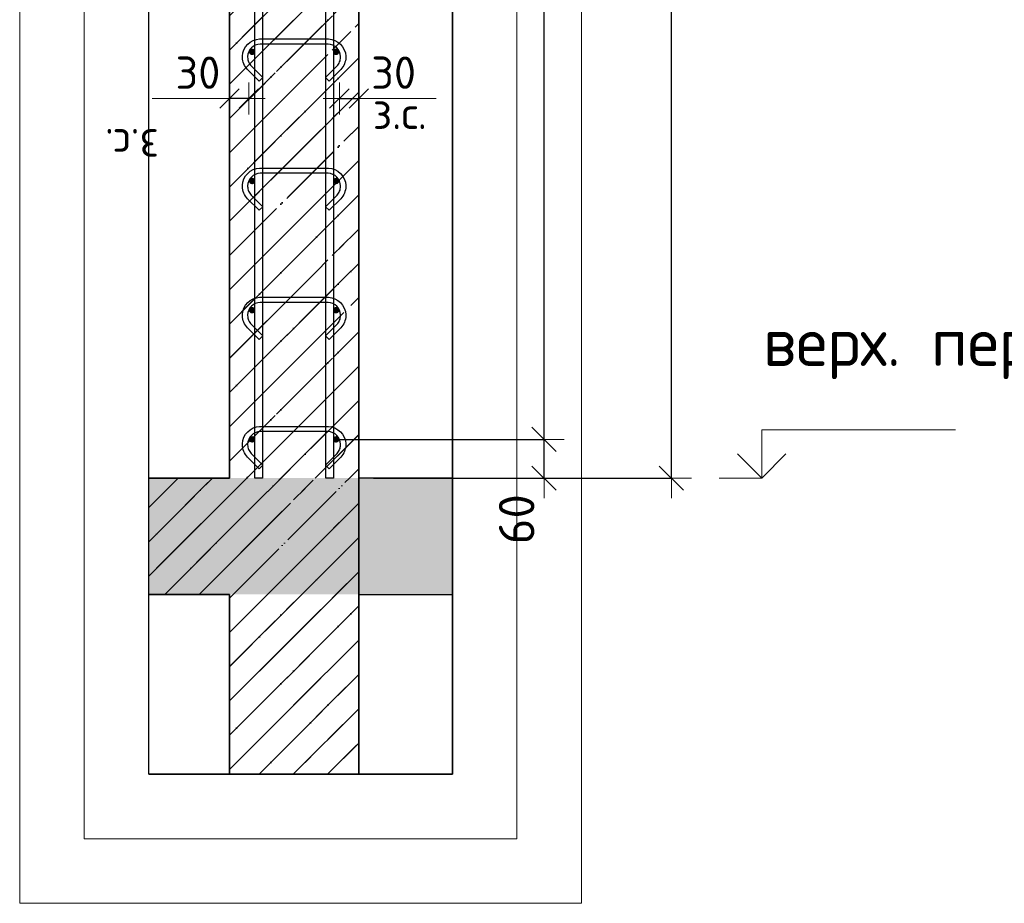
# Model space of a CAD drawing. Header units: millimetres. Extents: x -3026 to 47325, y -2839 to 55854.
# Tile 71 of 130: x 21841 to 23366, y 50543 to 51911. Entities that reach past the tile are written whole.
import ezdxf

# ---------------------------------------------------------------- set-up
doc = ezdxf.new("R2010")
doc.units = ezdxf.units.MM
doc.header["$PDMODE"] = 65
doc.linetypes.add('______11', pattern=[125, 100, -12.5, 0, -12.5])
doc.linetypes.add('______5', pattern=[275, 200, -25, 25, -25])
for name, color, linetype, lineweight in [('Standard', 7, 'Continuous', 25), ('Арм.стержн. вертикальными 1', 22, 'Continuous', 35), ('Арм.стержн.горизонт. 1', 180, 'Continuous', 35), ('Высотная отметки_ общее', 7, 'Continuous', 13), ('Перекрытие_ общее', 7, 'Continuous', 35), ('Размерная линия_ общее', 7, 'Continuous', 13), ('Размерная линия_ общее_1', 7, 'Continuous', 13)]:
    doc.layers.add(name, color=color, linetype=linetype, lineweight=lineweight)
doc.layers.add('Арм.стержн.Стяжки', color=7, linetype='Continuous', lineweight=35, true_color=0x501e0f)
doc.styles.add('ISOCPEUR', font='ISOCPEUR')
doc.dimstyles.new('DIMSTYLE_3', dxfattribs={"dimtxt": 55, "dimasz": 62.5, "dimexe": 0, "dimexo": 0, "dimgap": 27.5, "dimtad": 2, "dimdec": 0, "dimrnd": 5, "dimzin": 12, "dimdsep": 46, "dimtxsty": 'ISOCPEUR', "dimblk1": 'ALL_ML_STRICH', "dimblk2": 'ALL_ML_STRICH', "dimsah": 1, "dimcen": 0, "dimclrd": 7, "dimclre": 256, "dimclrt": 7, "dimadec": 0, "dimazin": 0, "dimtfac": 1, "dimtdec": 0, "dimtix": 1, "dimtmove": 2, "dimatfit": 3, "dimfxl": 0, "dimtzin": 0, "dimlwd": 0, "dimlwe": -3, "dimarcsym": 0})
doc.dimstyles.new('DIMSTYLE_7', dxfattribs={"dimtxt": 50, "dimasz": 50, "dimexe": 0, "dimexo": 0.001, "dimgap": 25, "dimtad": 2, "dimdec": 0, "dimrnd": 5, "dimzin": 12, "dimdsep": 46, "dimtxsty": 'ISOCPEUR', "dimblk1": 'ALL_ML_STRICH', "dimblk2": 'ALL_ML_STRICH', "dimsah": 1, "dimcen": 0, "dimse1": 1, "dimse2": 1, "dimclrd": 7, "dimclre": 256, "dimclrt": 7, "dimadec": 0, "dimazin": 0, "dimtfac": 1, "dimtdec": 0, "dimtix": 1, "dimtmove": 2, "dimatfit": 3, "dimfxl": 0, "dimtvp": 1.2, "dimtzin": 0, "dimlwd": 0, "dimlwe": -3, "dimarcsym": 0})
doc.dimstyles.new('DIMSTYLE_8', dxfattribs={"dimtxt": 55, "dimasz": 62.5, "dimexe": 0, "dimexo": 0, "dimgap": 27.5, "dimtad": 2, "dimdec": 0, "dimrnd": 5, "dimzin": 12, "dimdsep": 46, "dimtxsty": 'ISOCPEUR', "dimblk1": 'ALL_ML_STRICH', "dimblk2": 'ALL_ML_STRICH', "dimsah": 1, "dimcen": 0, "dimclrd": 7, "dimclre": 256, "dimclrt": 7, "dimadec": 0, "dimazin": 0, "dimtfac": 1, "dimtdec": 0, "dimtix": 1, "dimtmove": 2, "dimatfit": 3, "dimfxl": 0, "dimtvp": 1.2, "dimtzin": 0, "dimlwd": 0, "dimlwe": -3, "dimarcsym": 0})
pattern_1 = [(45, (0, 0), (-53.03301, 53.03301), [100, -12.5, 0, -12.5]), (45, (-26.52, 26.52), (-53.03301, 53.03301), [200, -25, 25, -25])]

# ---------------------------------------------------------------- blocks, each defined once
blk = doc.blocks.new('COMPLEX_ELEVATIONDIM_7')
at = {"layer": 'Высотная отметки_ общее', "color": 7, "linetype": 'Continuous', "lineweight": 13, "transparency": 33554687}
for p, q in [((22990, 51201.6), (22990, 51276.6)), ((22990, 51276.6), (23290, 51276.6)), ((22990, 51201.6), (22952.5, 51239.1)), ((22990, 51201.6), (23027.5, 51239.1)), ((22990, 51201.6), (22923.9, 51201.6)), ((22990, 51201.6), (22990, 51201.6)), ((22990, 51201.6), (22990, 51201.6)), ((22990, 51201.6), (22990, 51201.6)), ((22990, 51201.6), (22990, 51201.6))]:
    blk.add_line(p, q, dxfattribs=at)
at = {"layer": 'Высотная отметки_ общее', "color": 7, "linetype": 'Continuous', "lineweight": 13, "transparency": 33554687, "insert": (22991.8, 51354.9), "char_height": 75, "width": 651.121, "attachment_point": 7, "style": 'ISOCPEUR'}
blk.add_mtext('\\W0.98;верх. перекр.', dxfattribs=at)
blk = doc.blocks.new('ALL_ML_STRICH')
at = {"color": 0, "linetype": 'ByBlock', "lineweight": -2}
for p, q in [((0, -0.5), (0, 0.5)), ((-0.3, -0.3), (0.3, 0.3)), ((-1, 0), (0.5, 0))]:
    blk.add_line(p, q, dxfattribs=at)
blk = doc.blocks.new('*D178')
at = {"layer": 'DEFPOINTS', "color": 7, "linetype": 'Continuous', "lineweight": 13, "transparency": 33554687}
for p in [(22442.1, 54321.6), (22470.7, 51201.6), (22850, 51201.6)]:
    blk.add_point(p, dxfattribs=at)
at = {"layer": 'Размерная линия_ общее', "color": 253, "linetype": 'Continuous', "lineweight": -2, "true_color": 0xa0a0a0, "transparency": 33554687}
for p, q in [((22462.1, 54321.6), (22850, 54321.6)), ((22490.7, 51201.6), (22850, 51201.6))]:
    blk.add_line(p, q, dxfattribs=at)
at = {"layer": 'Размерная линия_ общее', "color": 7, "linetype": 'Continuous', "lineweight": -2, "transparency": 33554687}
blk.add_line((22850, 51201.6), (22850, 54321.6), dxfattribs=at)
at = {"layer": 'Размерная линия_ общее', "color": 7, "linetype": 'Continuous', "lineweight": 13, "transparency": 33554687, "xscale": 62.5, "yscale": 62.5, "zscale": 62.5}
for p, rotation in [((22850, 54321.6), 90), ((22850, 51201.6), 270)]:
    blk.add_blockref('ALL_ML_STRICH', p, dxfattribs=dict(at, rotation=rotation))
at = {"layer": 'Размерная линия_ общее', "color": 7, "linetype": 'Continuous', "lineweight": 13, "transparency": 33554687, "insert": (22807.5, 52769.8), "char_height": 55, "width": 220, "attachment_point": 5, "rotation": 90, "style": 'ISOCPEUR'}
blk.add_mtext('\\A1;{3120}', dxfattribs=at)
blk = doc.blocks.new('*D183')
at = {"layer": 'DEFPOINTS', "color": 7, "linetype": 'Continuous', "lineweight": 13, "transparency": 33554687}
for p in [(22310.9, 51261.6), (22368.7, 51201.6), (22652.8, 51201.6)]:
    blk.add_point(p, dxfattribs=at)
at = {"layer": 'Размерная линия_ общее', "color": 253, "linetype": 'Continuous', "lineweight": -2, "true_color": 0xa0a0a0, "transparency": 33554687}
for p, q in [((22330.9, 51261.6), (22652.8, 51261.6)), ((22388.7, 51201.6), (22652.8, 51201.6))]:
    blk.add_line(p, q, dxfattribs=at)
at = {"layer": 'Размерная линия_ общее', "color": 7, "linetype": 'Continuous', "lineweight": -2, "transparency": 33554687}
blk.add_line((22652.8, 51201.6), (22652.8, 51261.6), dxfattribs=at)
at = {"layer": 'Размерная линия_ общее', "color": 7, "linetype": 'Continuous', "lineweight": 13, "transparency": 33554687, "xscale": 62.5, "yscale": 62.5, "zscale": 62.5}
for p, rotation in [((22652.8, 51261.6), 90), ((22652.8, 51201.6), 270)]:
    blk.add_blockref('ALL_ML_STRICH', p, dxfattribs=dict(at, rotation=rotation))
at = {"layer": 'Размерная линия_ общее', "color": 7, "linetype": 'Continuous', "lineweight": 13, "transparency": 33554687, "insert": (22610.4, 51138), "char_height": 55, "width": 110, "attachment_point": 5, "rotation": 90, "style": 'ISOCPEUR'}
blk.add_mtext('\\A1;{60}', dxfattribs=at)
blk = doc.blocks.new('*D184')
at = {"layer": 'DEFPOINTS', "color": 7, "linetype": 'Continuous', "lineweight": 13, "transparency": 33554687}
for p in [(22310.9, 54261.6), (22310.9, 51261.6), (22652.8, 51261.6)]:
    blk.add_point(p, dxfattribs=at)
at = {"layer": 'Размерная линия_ общее', "color": 253, "linetype": 'Continuous', "lineweight": -2, "true_color": 0xa0a0a0, "transparency": 33554687}
for p, q in [((22330.9, 54261.6), (22652.8, 54261.6)), ((22330.9, 51261.6), (22652.8, 51261.6))]:
    blk.add_line(p, q, dxfattribs=at)
at = {"layer": 'Размерная линия_ общее', "color": 7, "linetype": 'Continuous', "lineweight": -2, "transparency": 33554687}
blk.add_line((22652.8, 51261.6), (22652.8, 54261.6), dxfattribs=at)
at = {"layer": 'Размерная линия_ общее', "color": 7, "linetype": 'Continuous', "lineweight": 13, "transparency": 33554687, "xscale": 62.5, "yscale": 62.5, "zscale": 62.5}
for p, rotation in [((22652.8, 54261.6), 90), ((22652.8, 51261.6), 270)]:
    blk.add_blockref('ALL_ML_STRICH', p, dxfattribs=dict(at, rotation=rotation))
at = {"layer": 'Размерная линия_ общее', "color": 7, "linetype": 'Continuous', "lineweight": 13, "transparency": 33554687, "insert": (22582.8, 52576.6), "char_height": 55, "width": 2.75, "attachment_point": 1, "rotation": 90, "line_spacing_factor": 0.60241, "style": 'ISOCPEUR'}
blk.add_mtext('\\W0.91;15х200=3000', dxfattribs=at)
blk = doc.blocks.new('*D194')
at = {"layer": 'DEFPOINTS', "color": 7, "linetype": 'Continuous', "lineweight": 13, "transparency": 33554687}
for p in [(22335.9, 51789.3), (22335.9, 51780.6), (22365.9, 51780.6)]:
    blk.add_point(p, dxfattribs=at)
at = {"layer": 'Размерная линия_ общее_1', "color": 7, "linetype": 'Continuous', "lineweight": -2, "transparency": 33554687}
blk.add_line((22335.9, 51789.3), (22365.9, 51789.3), dxfattribs=at)
at = {"layer": 'Размерная линия_ общее_1', "color": 7, "linetype": 'Continuous', "lineweight": 13, "transparency": 33554687, "xscale": 50, "yscale": 50, "zscale": 50, "rotation": 180}
blk.add_blockref('ALL_ML_STRICH', (22335.9, 51789.3), dxfattribs=at)
at = {"layer": 'Размерная линия_ общее_1', "color": 7, "linetype": 'Continuous', "lineweight": 13, "transparency": 33554687, "xscale": 50, "yscale": 50, "zscale": 50}
blk.add_blockref('ALL_ML_STRICH', (22365.9, 51789.3), dxfattribs=at)
at = {"layer": 'Размерная линия_ общее_1', "color": 7, "linetype": 'Continuous', "lineweight": 13, "transparency": 33554687, "insert": (22419.9, 51829.3), "char_height": 50, "width": 100, "attachment_point": 5, "style": 'ISOCPEUR'}
blk.add_mtext('\\A1;{30}', dxfattribs=at)
at = {"layer": 'Размерная линия_ общее_1', "color": 7, "linetype": 'Continuous', "lineweight": 13, "transparency": 33554687, "insert": (22387.6, 51792.1), "char_height": 50, "width": 2.5, "attachment_point": 1, "line_spacing_factor": 0.60241, "style": 'ISOCPEUR'}
blk.add_mtext('з.с.', dxfattribs=at)
blk = doc.blocks.new('*D199')
at = {"layer": 'DEFPOINTS', "color": 7, "linetype": 'Continuous', "lineweight": 13, "transparency": 33554687}
for p in [(22165.9, 51780.6), (22195.9, 51789.3), (22195.9, 51780.6)]:
    blk.add_point(p, dxfattribs=at)
at = {"layer": 'Размерная линия_ общее_1', "color": 7, "linetype": 'Continuous', "lineweight": -2, "transparency": 33554687}
blk.add_line((22195.9, 51789.3), (22165.9, 51789.3), dxfattribs=at)
at = {"layer": 'Размерная линия_ общее_1', "color": 7, "linetype": 'Continuous', "lineweight": 13, "transparency": 33554687, "xscale": 50, "yscale": 50, "zscale": 50}
for p, rotation in [((22165.9, 51789.3), 180), ((22195.9, 51789.3), 360)]:
    blk.add_blockref('ALL_ML_STRICH', p, dxfattribs=dict(at, rotation=rotation))
at = {"layer": 'Размерная линия_ общее_1', "color": 7, "linetype": 'Continuous', "lineweight": 13, "transparency": 33554687, "insert": (22116.9, 51829.3), "char_height": 50, "width": 100, "attachment_point": 5, "style": 'ISOCPEUR'}
blk.add_mtext('\\A1;{30}', dxfattribs=at)
at = {"layer": 'Размерная линия_ общее_1', "color": 7, "linetype": 'Continuous', "lineweight": 13, "transparency": 33554687, "insert": (22056.6, 51692.1), "char_height": 50, "width": 2.5, "attachment_point": 1, "rotation": 180, "line_spacing_factor": 0.60241, "style": 'ISOCPEUR'}
blk.add_mtext('з.с.', dxfattribs=at)

msp = doc.modelspace()

# ---------------------------------------------------------------- hatches: boundary and pattern name
at = {"layer": 'Standard', "linetype": 'Continuous', "lineweight": 35, "true_color": 0xababab, "transparency": 33554687}
h = msp.add_hatch(dxfattribs=at)
h.set_pattern_fill('__________539', color=253, scale=25, style=0, pattern_type=2)
h.set_pattern_definition(pattern_1)
h.paths.add_polyline_path([(22365.9, 54321.6), (22165.9, 54321.6), (22165.9, 51201.6), (22365.9, 51201.6)], flags=0)
at = {"layer": 'Standard', "linetype": 'Continuous', "lineweight": 13, "transparency": 33554687}
h = msp.add_hatch(dxfattribs=at)
h.set_pattern_fill('__________539', scale=25, style=0, pattern_type=2)
h.set_pattern_definition(pattern_1)
h.paths.add_polyline_path([(22365.9, 51021.6), (22365.9, 51201.6), (22040.9, 51201.6), (22040.9, 51021.6)], flags=0)
msp.add_hatch(color=9, dxfattribs=at).paths.add_polyline_path([(22365.9, 51021.6), (22365.9, 51201.6), (22040.9, 51201.6), (22040.9, 51021.6)])
at = {"layer": 'Standard', "linetype": 'Continuous', "lineweight": 35, "true_color": 0xababab, "transparency": 33554687}
h = msp.add_hatch(dxfattribs=at)
h.set_pattern_fill('__________539', color=253, scale=25, style=0, pattern_type=2)
h.set_pattern_definition(pattern_1)
h.paths.add_polyline_path([(22365.9, 51021.6), (22165.9, 51021.6), (22165.9, 50743.4), (22365.9, 50743.4)], flags=0)
at = {"layer": 'Арм.стержн.горизонт. 1', "linetype": 'Continuous', "lineweight": 50, "transparency": 33554687}
for points in [[(22205.9, 51861.6), (22205.5, 51863.5), (22204.4, 51865.1), (22202.8, 51866.2), (22200.9, 51866.6), (22198.9, 51866.2), (22197.3, 51865.1), (22196.2, 51863.5), (22195.9, 51861.6), (22196.2, 51859.6), (22197.3, 51858), (22198.9, 51856.9), (22200.9, 51856.6), (22202.8, 51856.9), (22204.4, 51858), (22205.5, 51859.6)], [(22335.9, 51861.6), (22335.5, 51863.5), (22334.4, 51865.1), (22332.8, 51866.2), (22330.9, 51866.6), (22328.9, 51866.2), (22327.3, 51865.1), (22326.2, 51863.5), (22325.9, 51861.6), (22326.2, 51859.6), (22327.3, 51858), (22328.9, 51856.9), (22330.9, 51856.6), (22332.8, 51856.9), (22334.4, 51858), (22335.5, 51859.6)], [(22205.9, 51661.6), (22205.5, 51663.5), (22204.4, 51665.1), (22202.8, 51666.2), (22200.9, 51666.6), (22198.9, 51666.2), (22197.3, 51665.1), (22196.2, 51663.5), (22195.9, 51661.6), (22196.2, 51659.6), (22197.3, 51658), (22198.9, 51656.9), (22200.9, 51656.6), (22202.8, 51656.9), (22204.4, 51658), (22205.5, 51659.6)], [(22335.9, 51661.6), (22335.5, 51663.5), (22334.4, 51665.1), (22332.8, 51666.2), (22330.9, 51666.6), (22328.9, 51666.2), (22327.3, 51665.1), (22326.2, 51663.5), (22325.9, 51661.6), (22326.2, 51659.6), (22327.3, 51658), (22328.9, 51656.9), (22330.9, 51656.6), (22332.8, 51656.9), (22334.4, 51658), (22335.5, 51659.6)], [(22205.9, 51461.6), (22205.5, 51463.5), (22204.4, 51465.1), (22202.8, 51466.2), (22200.9, 51466.6), (22198.9, 51466.2), (22197.3, 51465.1), (22196.2, 51463.5), (22195.9, 51461.6), (22196.2, 51459.6), (22197.3, 51458), (22198.9, 51456.9), (22200.9, 51456.6), (22202.8, 51456.9), (22204.4, 51458), (22205.5, 51459.6)], [(22335.9, 51461.6), (22335.5, 51463.5), (22334.4, 51465.1), (22332.8, 51466.2), (22330.9, 51466.6), (22328.9, 51466.2), (22327.3, 51465.1), (22326.2, 51463.5), (22325.9, 51461.6), (22326.2, 51459.6), (22327.3, 51458), (22328.9, 51456.9), (22330.9, 51456.6), (22332.8, 51456.9), (22334.4, 51458), (22335.5, 51459.6)], [(22205.9, 51261.6), (22205.5, 51263.5), (22204.4, 51265.1), (22202.8, 51266.2), (22200.9, 51266.6), (22198.9, 51266.2), (22197.3, 51265.1), (22196.2, 51263.5), (22195.9, 51261.6), (22196.2, 51259.6), (22197.3, 51258), (22198.9, 51256.9), (22200.9, 51256.6), (22202.8, 51256.9), (22204.4, 51258), (22205.5, 51259.6)], [(22335.9, 51261.6), (22335.5, 51263.5), (22334.4, 51265.1), (22332.8, 51266.2), (22330.9, 51266.6), (22328.9, 51266.2), (22327.3, 51265.1), (22326.2, 51263.5), (22325.9, 51261.6), (22326.2, 51259.6), (22327.3, 51258), (22328.9, 51256.9), (22330.9, 51256.6), (22332.8, 51256.9), (22334.4, 51258), (22335.5, 51259.6)]]:
    msp.add_hatch(color=4, dxfattribs=at).paths.add_polyline_path(points)
at = {"layer": 'Перекрытие_ общее', "linetype": 'Continuous', "lineweight": 25, "true_color": 0xe0e0e0, "transparency": 33554687}
msp.add_hatch(color=254, dxfattribs=at).paths.add_polyline_path([(22365.9, 51021.6), (22510.9, 51021.6), (22510.9, 51201.6), (22365.9, 51201.6)])
msp.add_hatch(color=254, dxfattribs=at).paths.add_polyline_path([(22365.9, 51021.6), (22510.9, 51021.6), (22510.9, 51201.6), (22365.9, 51201.6)])

# ---------------------------------------------------------------- linework, layer by layer
at = {"layer": 'Standard', "color": 52, "linetype": 'Continuous', "lineweight": 13, "transparency": 33554687}
for p, q in [((22040.9, 50743.4), (22040.9, 55630.8)), ((22040.9, 50743.4), (22040.9, 55630.8)), ((22510.9, 55630.8), (22510.9, 50743.4)), ((22510.9, 50743.4), (22510.9, 55630.8)), ((22040.9, 50743.4), (22510.9, 50743.4)), ((22510.9, 50743.4), (22040.9, 50743.4))]:
    msp.add_line(p, q, dxfattribs=at)
at = {"layer": 'Standard', "color": 52, "linetype": 'Continuous', "lineweight": -3, "transparency": 33554687}
for p, q in [((22040.9, 50743.4), (22040.9, 55630.8)), ((22040.9, 50743.4), (22040.9, 55630.8)), ((22510.9, 55630.8), (22510.9, 50743.4)), ((22510.9, 50743.4), (22510.9, 55630.8)), ((22040.9, 50743.4), (22510.9, 50743.4)), ((22510.9, 50743.4), (22040.9, 50743.4))]:
    msp.add_line(p, q, dxfattribs=at)
at = {"layer": 'Standard', "color": 7, "linetype": 'Continuous', "lineweight": 35, "transparency": 33554687}
for p, q in [((22165.9, 54321.6), (22165.9, 51201.6)), ((22165.9, 54321.6), (22165.9, 51201.6)), ((22365.9, 51201.6), (22365.9, 54321.6)), ((22365.9, 51201.6), (22365.9, 54321.6)), ((22165.9, 51201.6), (22040.9, 51201.6)), ((22165.9, 51201.6), (22040.9, 51201.6)), ((22365.9, 51021.6), (22365.9, 51201.6)), ((22365.9, 51021.6), (22365.9, 51201.6)), ((22040.9, 51021.6), (22165.9, 51021.6)), ((22040.9, 51021.6), (22165.9, 51021.6)), ((22165.9, 51021.6), (22165.9, 50743.4)), ((22165.9, 51021.6), (22165.9, 50743.4)), ((22365.9, 50743.4), (22365.9, 51021.6)), ((22365.9, 50743.4), (22365.9, 51021.6))]:
    msp.add_line(p, q, dxfattribs=at)
at = {"layer": 'Standard', "color": 253, "linetype": '______11', "lineweight": 35, "true_color": 0xababab, "transparency": 33554687}
for p, q in [((22165.9, 51864.3), (22365.9, 52064.3)), ((22165.9, 51758.3), (22365.9, 51958.3)), ((22165.9, 51652.2), (22365.9, 51852.2)), ((22165.9, 51546.1), (22365.9, 51746.1)), ((22165.9, 51440.1), (22365.9, 51640.1)), ((22165.9, 51334), (22365.9, 51534)), ((22165.9, 51227.9), (22365.9, 51427.9)), ((22245.5, 51201.6), (22365.9, 51321.9)), ((22351.6, 51201.6), (22365.9, 51215.8)), ((22165.9, 50909.7), (22277.7, 51021.6)), ((22165.9, 51015.8), (22171.6, 51021.6)), ((22165.9, 50803.7), (22365.9, 51003.7)), ((22211.6, 50743.4), (22365.9, 50897.6)), ((22317.7, 50743.4), (22365.9, 50791.5))]:
    msp.add_line(p, q, dxfattribs=at)
at = {"layer": 'Standard', "color": 253, "linetype": '______5', "lineweight": 35, "true_color": 0xababab, "transparency": 33554687}
for p, q in [((22165.9, 51811.3), (22365.9, 52011.3)), ((22165.9, 51705.2), (22365.9, 51905.2)), ((22165.9, 51599.2), (22365.9, 51799.2)), ((22165.9, 51493.1), (22365.9, 51693.1)), ((22165.9, 51387), (22365.9, 51587)), ((22165.9, 51281), (22365.9, 51481)), ((22192.5, 51201.6), (22365.9, 51374.9)), ((22298.6, 51201.6), (22365.9, 51268.8)), ((22165.9, 50856.7), (22330.7, 51021.6)), ((22165.9, 50962.8), (22224.6, 51021.6)), ((22165.9, 50750.6), (22365.9, 50950.6)), ((22264.6, 50743.4), (22365.9, 50844.6))]:
    msp.add_line(p, q, dxfattribs=at)
at = {"layer": 'Standard', "color": 7, "linetype": 'Continuous', "lineweight": 13, "transparency": 33554687}
for p, q in [((22165.9, 51789.3), (22045.9, 51789.3)), ((22365.9, 51789.3), (22485.9, 51789.3))]:
    msp.add_line(p, q, dxfattribs=at)
at = {"layer": 'Standard', "color": 7, "linetype": 'Continuous', "lineweight": 25, "transparency": 33554687}
for p, q in [((22040.9, 50971.6), (22040.9, 51251.6)), ((22040.9, 50971.6), (22040.9, 51251.6)), ((22510.9, 51251.6), (22510.9, 50971.6)), ((22510.9, 51251.6), (22510.9, 50971.6)), ((22115.9, 50743.4), (22415.9, 50743.4)), ((22115.9, 50743.4), (22415.9, 50743.4))]:
    msp.add_line(p, q, dxfattribs=at)
at = {"layer": 'Standard', "color": 253, "linetype": '______11', "lineweight": 13, "true_color": 0xababab, "transparency": 33554687}
for p, q in [((22040.9, 51103), (22139.5, 51201.6)), ((22065.5, 51021.6), (22245.5, 51201.6)), ((22171.6, 51021.6), (22351.6, 51201.6)), ((22277.7, 51021.6), (22365.9, 51109.7))]:
    msp.add_line(p, q, dxfattribs=at)
at = {"layer": 'Standard', "color": 253, "linetype": '______5', "lineweight": 13, "true_color": 0xababab, "transparency": 33554687}
for p, q in [((22040.9, 51156.1), (22086.4, 51201.6)), ((22040.9, 51050), (22192.5, 51201.6)), ((22118.6, 51021.6), (22298.6, 51201.6)), ((22224.6, 51021.6), (22365.9, 51162.8)), ((22330.7, 51021.6), (22365.9, 51056.7))]:
    msp.add_line(p, q, dxfattribs=at)
at = {"layer": 'Standard', "color": 7, "linetype": 'Continuous', "lineweight": 13, "transparency": 33554687}
for points in [[(21840.9, 50543.4), (22710.9, 50543.4), (22710.9, 55830.8), (21840.9, 55830.8), (21840.9, 50543.4)], [(21940.9, 50643.4), (22610.9, 50643.4), (22610.9, 55730.8), (21940.9, 55730.8), (21940.9, 50643.4)]]:
    msp.add_lwpolyline(points, dxfattribs=at)
at = {"layer": 'Арм.стержн. вертикальными 1', "color": 34, "linetype": 'Continuous', "lineweight": 25, "transparency": 33554687}
for points in [[(22204.9, 51201.6), (22204.9, 55501.6), (22216.9, 55501.6), (22216.9, 51201.6), (22204.9, 51201.6)], [(22204.9, 51201.6), (22204.9, 55501.6), (22216.9, 55501.6), (22216.9, 51201.6), (22204.9, 51201.6)], [(22204.9, 51201.6), (22204.9, 55501.6), (22216.9, 55501.6), (22216.9, 51201.6), (22204.9, 51201.6)], [(22204.9, 51201.6), (22204.9, 55501.6), (22216.9, 55501.6), (22216.9, 51201.6), (22204.9, 51201.6)], [(22204.9, 51201.6), (22204.9, 55501.6), (22216.9, 55501.6), (22216.9, 51201.6), (22204.9, 51201.6)], [(22314.9, 51201.6), (22314.9, 55501.6), (22326.9, 55501.6), (22326.9, 51201.6), (22314.9, 51201.6)], [(22314.9, 51201.6), (22314.9, 55501.6), (22326.9, 55501.6), (22326.9, 51201.6), (22314.9, 51201.6)], [(22314.9, 51201.6), (22314.9, 55501.6), (22326.9, 55501.6), (22326.9, 51201.6), (22314.9, 51201.6)], [(22314.9, 51201.6), (22314.9, 55501.6), (22326.9, 55501.6), (22326.9, 51201.6), (22314.9, 51201.6)], [(22314.9, 51201.6), (22314.9, 55501.6), (22326.9, 55501.6), (22326.9, 51201.6), (22314.9, 51201.6)]]:
    msp.add_lwpolyline(points, dxfattribs=at)
at = {"layer": 'Арм.стержн.горизонт. 1', "color": 52, "linetype": 'Continuous', "lineweight": 25, "transparency": 33554687}
for p, q in [((22165.9, 51201.6), (22165.9, 51201.6)), ((22365.9, 51201.6), (22365.9, 51201.6))]:
    msp.add_line(p, q, dxfattribs=at)
at = {"layer": 'Арм.стержн.Стяжки', "color": 40, "linetype": 'Continuous', "lineweight": 25, "transparency": 33554687}
for points in [[(22211.6, 51816.2), (22193.6, 51834.2), (22191.9, 51836.1), (22190.4, 51838.3), (22189.1, 51840.5), (22188, 51842.8), (22187.1, 51845.3), (22186.4, 51847.8), (22186, 51850.4), (22185.9, 51852.9), (22185.9, 51854.9), (22186.5, 51859.8), (22188.2, 51864.8), (22190.8, 51869.5), (22194, 51873.4), (22197.9, 51876.6), (22202.6, 51879.2), (22207.7, 51880.9), (22212.5, 51881.6), (22319.2, 51881.6), (22324.1, 51880.9), (22329.1, 51879.2), (22333.8, 51876.6), (22337.7, 51873.4), (22340.9, 51869.5), (22343.5, 51864.8), (22345.2, 51859.8), (22345.9, 51854.9), (22345.9, 51852.9), (22345.7, 51850.4), (22345.3, 51847.8), (22344.6, 51845.3), (22343.7, 51842.8), (22342.6, 51840.5), (22341.3, 51838.3), (22339.8, 51836.1), (22338.1, 51834.2), (22320.1, 51816.2), (22314.4, 51821.8), (22332.3, 51839.7), (22333.5, 51841.1), (22334.6, 51842.6), (22335.5, 51844.2), (22336.3, 51845.9), (22337, 51847.6), (22337.4, 51849.4), (22337.7, 51851.3), (22337.9, 51853.2), (22337.9, 51854.3), (22337.4, 51857.9), (22336.1, 51861.6), (22334.3, 51865), (22332, 51867.7), (22329.3, 51870), (22325.9, 51871.9), (22322.2, 51873.1), (22318.6, 51873.6), (22213.1, 51873.6), (22209.5, 51873.1), (22205.8, 51871.9), (22202.5, 51870), (22199.7, 51867.7), (22197.4, 51865), (22195.6, 51861.6), (22194.4, 51857.9), (22193.9, 51854.3), (22193.9, 51853.2), (22194, 51851.3), (22194.3, 51849.4), (22194.8, 51847.6), (22195.4, 51845.9), (22196.2, 51844.2), (22197.1, 51842.6), (22198.2, 51841.1), (22199.4, 51839.7), (22217.3, 51821.8), (22211.6, 51816.2)], [(22211.6, 51816.2), (22193.6, 51834.2), (22191.9, 51836.1), (22190.4, 51838.3), (22189.1, 51840.5), (22188, 51842.8), (22187.1, 51845.3), (22186.4, 51847.8), (22186, 51850.4), (22185.9, 51852.9), (22185.9, 51854.9), (22186.5, 51859.8), (22188.2, 51864.8), (22190.8, 51869.5), (22194, 51873.4), (22197.9, 51876.6), (22202.6, 51879.2), (22207.7, 51880.9), (22212.5, 51881.6), (22319.2, 51881.6), (22324.1, 51880.9), (22329.1, 51879.2), (22333.8, 51876.6), (22337.7, 51873.4), (22340.9, 51869.5), (22343.5, 51864.8), (22345.2, 51859.8), (22345.9, 51854.9), (22345.9, 51852.9), (22345.7, 51850.4), (22345.3, 51847.8), (22344.6, 51845.3), (22343.7, 51842.8), (22342.6, 51840.5), (22341.3, 51838.3), (22339.8, 51836.1), (22338.1, 51834.2), (22320.1, 51816.2), (22314.4, 51821.8), (22332.3, 51839.7), (22333.5, 51841.1), (22334.6, 51842.6), (22335.5, 51844.2), (22336.3, 51845.9), (22337, 51847.6), (22337.4, 51849.4), (22337.7, 51851.3), (22337.9, 51853.2), (22337.9, 51854.3), (22337.4, 51857.9), (22336.1, 51861.6), (22334.3, 51865), (22332, 51867.7), (22329.3, 51870), (22325.9, 51871.9), (22322.2, 51873.1), (22318.6, 51873.6), (22213.1, 51873.6), (22209.5, 51873.1), (22205.8, 51871.9), (22202.5, 51870), (22199.7, 51867.7), (22197.4, 51865), (22195.6, 51861.6), (22194.4, 51857.9), (22193.9, 51854.3), (22193.9, 51853.2), (22194, 51851.3), (22194.3, 51849.4), (22194.8, 51847.6), (22195.4, 51845.9), (22196.2, 51844.2), (22197.1, 51842.6), (22198.2, 51841.1), (22199.4, 51839.7), (22217.3, 51821.8), (22211.6, 51816.2)], [(22211.6, 51616.2), (22193.6, 51634.2), (22191.9, 51636.1), (22190.4, 51638.3), (22189.1, 51640.5), (22188, 51642.8), (22187.1, 51645.3), (22186.4, 51647.8), (22186, 51650.4), (22185.9, 51652.9), (22185.9, 51654.9), (22186.5, 51659.8), (22188.2, 51664.8), (22190.8, 51669.5), (22194, 51673.4), (22197.9, 51676.6), (22202.6, 51679.2), (22207.7, 51680.9), (22212.5, 51681.6), (22319.2, 51681.6), (22324.1, 51680.9), (22329.1, 51679.2), (22333.8, 51676.6), (22337.7, 51673.4), (22340.9, 51669.5), (22343.5, 51664.8), (22345.2, 51659.8), (22345.9, 51654.9), (22345.9, 51652.9), (22345.7, 51650.4), (22345.3, 51647.8), (22344.6, 51645.3), (22343.7, 51642.8), (22342.6, 51640.5), (22341.3, 51638.3), (22339.8, 51636.1), (22338.1, 51634.2), (22320.1, 51616.2), (22314.4, 51621.8), (22332.3, 51639.7), (22333.5, 51641.1), (22334.6, 51642.6), (22335.5, 51644.2), (22336.3, 51645.9), (22337, 51647.6), (22337.4, 51649.4), (22337.7, 51651.3), (22337.9, 51653.2), (22337.9, 51654.3), (22337.4, 51657.9), (22336.1, 51661.6), (22334.3, 51665), (22332, 51667.7), (22329.3, 51670), (22325.9, 51671.9), (22322.2, 51673.1), (22318.6, 51673.6), (22213.1, 51673.6), (22209.5, 51673.1), (22205.8, 51671.9), (22202.5, 51670), (22199.7, 51667.7), (22197.4, 51665), (22195.6, 51661.6), (22194.4, 51657.9), (22193.9, 51654.3), (22193.9, 51653.2), (22194, 51651.3), (22194.3, 51649.4), (22194.8, 51647.6), (22195.4, 51645.9), (22196.2, 51644.2), (22197.1, 51642.6), (22198.2, 51641.1), (22199.4, 51639.7), (22217.3, 51621.8), (22211.6, 51616.2)], [(22211.6, 51616.2), (22193.6, 51634.2), (22191.9, 51636.1), (22190.4, 51638.3), (22189.1, 51640.5), (22188, 51642.8), (22187.1, 51645.3), (22186.4, 51647.8), (22186, 51650.4), (22185.9, 51652.9), (22185.9, 51654.9), (22186.5, 51659.8), (22188.2, 51664.8), (22190.8, 51669.5), (22194, 51673.4), (22197.9, 51676.6), (22202.6, 51679.2), (22207.7, 51680.9), (22212.5, 51681.6), (22319.2, 51681.6), (22324.1, 51680.9), (22329.1, 51679.2), (22333.8, 51676.6), (22337.7, 51673.4), (22340.9, 51669.5), (22343.5, 51664.8), (22345.2, 51659.8), (22345.9, 51654.9), (22345.9, 51652.9), (22345.7, 51650.4), (22345.3, 51647.8), (22344.6, 51645.3), (22343.7, 51642.8), (22342.6, 51640.5), (22341.3, 51638.3), (22339.8, 51636.1), (22338.1, 51634.2), (22320.1, 51616.2), (22314.4, 51621.8), (22332.3, 51639.7), (22333.5, 51641.1), (22334.6, 51642.6), (22335.5, 51644.2), (22336.3, 51645.9), (22337, 51647.6), (22337.4, 51649.4), (22337.7, 51651.3), (22337.9, 51653.2), (22337.9, 51654.3), (22337.4, 51657.9), (22336.1, 51661.6), (22334.3, 51665), (22332, 51667.7), (22329.3, 51670), (22325.9, 51671.9), (22322.2, 51673.1), (22318.6, 51673.6), (22213.1, 51673.6), (22209.5, 51673.1), (22205.8, 51671.9), (22202.5, 51670), (22199.7, 51667.7), (22197.4, 51665), (22195.6, 51661.6), (22194.4, 51657.9), (22193.9, 51654.3), (22193.9, 51653.2), (22194, 51651.3), (22194.3, 51649.4), (22194.8, 51647.6), (22195.4, 51645.9), (22196.2, 51644.2), (22197.1, 51642.6), (22198.2, 51641.1), (22199.4, 51639.7), (22217.3, 51621.8), (22211.6, 51616.2)], [(22211.6, 51416.2), (22193.6, 51434.2), (22191.9, 51436.1), (22190.4, 51438.3), (22189.1, 51440.5), (22188, 51442.8), (22187.1, 51445.3), (22186.4, 51447.8), (22186, 51450.4), (22185.9, 51452.9), (22185.9, 51454.9), (22186.5, 51459.8), (22188.2, 51464.8), (22190.8, 51469.5), (22194, 51473.4), (22197.9, 51476.6), (22202.6, 51479.2), (22207.7, 51480.9), (22212.5, 51481.6), (22319.2, 51481.6), (22324.1, 51480.9), (22329.1, 51479.2), (22333.8, 51476.6), (22337.7, 51473.4), (22340.9, 51469.5), (22343.5, 51464.8), (22345.2, 51459.8), (22345.9, 51454.9), (22345.9, 51452.9), (22345.7, 51450.4), (22345.3, 51447.8), (22344.6, 51445.3), (22343.7, 51442.8), (22342.6, 51440.5), (22341.3, 51438.3), (22339.8, 51436.1), (22338.1, 51434.2), (22320.1, 51416.2), (22314.4, 51421.8), (22332.3, 51439.7), (22333.5, 51441.1), (22334.6, 51442.6), (22335.5, 51444.2), (22336.3, 51445.9), (22337, 51447.6), (22337.4, 51449.4), (22337.7, 51451.3), (22337.9, 51453.2), (22337.9, 51454.3), (22337.4, 51457.9), (22336.1, 51461.6), (22334.3, 51465), (22332, 51467.7), (22329.3, 51470), (22325.9, 51471.9), (22322.2, 51473.1), (22318.6, 51473.6), (22213.1, 51473.6), (22209.5, 51473.1), (22205.8, 51471.9), (22202.5, 51470), (22199.7, 51467.7), (22197.4, 51465), (22195.6, 51461.6), (22194.4, 51457.9), (22193.9, 51454.3), (22193.9, 51453.2), (22194, 51451.3), (22194.3, 51449.4), (22194.8, 51447.6), (22195.4, 51445.9), (22196.2, 51444.2), (22197.1, 51442.6), (22198.2, 51441.1), (22199.4, 51439.7), (22217.3, 51421.8), (22211.6, 51416.2)], [(22211.6, 51416.2), (22193.6, 51434.2), (22191.9, 51436.1), (22190.4, 51438.3), (22189.1, 51440.5), (22188, 51442.8), (22187.1, 51445.3), (22186.4, 51447.8), (22186, 51450.4), (22185.9, 51452.9), (22185.9, 51454.9), (22186.5, 51459.8), (22188.2, 51464.8), (22190.8, 51469.5), (22194, 51473.4), (22197.9, 51476.6), (22202.6, 51479.2), (22207.7, 51480.9), (22212.5, 51481.6), (22319.2, 51481.6), (22324.1, 51480.9), (22329.1, 51479.2), (22333.8, 51476.6), (22337.7, 51473.4), (22340.9, 51469.5), (22343.5, 51464.8), (22345.2, 51459.8), (22345.9, 51454.9), (22345.9, 51452.9), (22345.7, 51450.4), (22345.3, 51447.8), (22344.6, 51445.3), (22343.7, 51442.8), (22342.6, 51440.5), (22341.3, 51438.3), (22339.8, 51436.1), (22338.1, 51434.2), (22320.1, 51416.2), (22314.4, 51421.8), (22332.3, 51439.7), (22333.5, 51441.1), (22334.6, 51442.6), (22335.5, 51444.2), (22336.3, 51445.9), (22337, 51447.6), (22337.4, 51449.4), (22337.7, 51451.3), (22337.9, 51453.2), (22337.9, 51454.3), (22337.4, 51457.9), (22336.1, 51461.6), (22334.3, 51465), (22332, 51467.7), (22329.3, 51470), (22325.9, 51471.9), (22322.2, 51473.1), (22318.6, 51473.6), (22213.1, 51473.6), (22209.5, 51473.1), (22205.8, 51471.9), (22202.5, 51470), (22199.7, 51467.7), (22197.4, 51465), (22195.6, 51461.6), (22194.4, 51457.9), (22193.9, 51454.3), (22193.9, 51453.2), (22194, 51451.3), (22194.3, 51449.4), (22194.8, 51447.6), (22195.4, 51445.9), (22196.2, 51444.2), (22197.1, 51442.6), (22198.2, 51441.1), (22199.4, 51439.7), (22217.3, 51421.8), (22211.6, 51416.2)], [(22211.6, 51216.2), (22193.6, 51234.2), (22191.9, 51236.1), (22190.4, 51238.3), (22189.1, 51240.5), (22188, 51242.8), (22187.1, 51245.3), (22186.4, 51247.8), (22186, 51250.4), (22185.9, 51252.9), (22185.9, 51254.9), (22186.5, 51259.8), (22188.2, 51264.8), (22190.8, 51269.5), (22194, 51273.4), (22197.9, 51276.6), (22202.6, 51279.2), (22207.7, 51280.9), (22212.5, 51281.6), (22319.2, 51281.6), (22324.1, 51280.9), (22329.1, 51279.2), (22333.8, 51276.6), (22337.7, 51273.4), (22340.9, 51269.5), (22343.5, 51264.8), (22345.2, 51259.8), (22345.9, 51254.9), (22345.9, 51252.9), (22345.7, 51250.4), (22345.3, 51247.8), (22344.6, 51245.3), (22343.7, 51242.8), (22342.6, 51240.5), (22341.3, 51238.3), (22339.8, 51236.1), (22338.1, 51234.2), (22320.1, 51216.2), (22314.4, 51221.8), (22332.3, 51239.7), (22333.5, 51241.1), (22334.6, 51242.6), (22335.5, 51244.2), (22336.3, 51245.9), (22337, 51247.6), (22337.4, 51249.4), (22337.7, 51251.3), (22337.9, 51253.2), (22337.9, 51254.3), (22337.4, 51257.9), (22336.1, 51261.6), (22334.3, 51265), (22332, 51267.7), (22329.3, 51270), (22325.9, 51271.9), (22322.2, 51273.1), (22318.6, 51273.6), (22213.1, 51273.6), (22209.5, 51273.1), (22205.8, 51271.9), (22202.5, 51270), (22199.7, 51267.7), (22197.4, 51265), (22195.6, 51261.6), (22194.4, 51257.9), (22193.9, 51254.3), (22193.9, 51253.2), (22194, 51251.3), (22194.3, 51249.4), (22194.8, 51247.6), (22195.4, 51245.9), (22196.2, 51244.2), (22197.1, 51242.6), (22198.2, 51241.1), (22199.4, 51239.7), (22217.3, 51221.8), (22211.6, 51216.2)], [(22211.6, 51216.2), (22193.6, 51234.2), (22191.9, 51236.1), (22190.4, 51238.3), (22189.1, 51240.5), (22188, 51242.8), (22187.1, 51245.3), (22186.4, 51247.8), (22186, 51250.4), (22185.9, 51252.9), (22185.9, 51254.9), (22186.5, 51259.8), (22188.2, 51264.8), (22190.8, 51269.5), (22194, 51273.4), (22197.9, 51276.6), (22202.6, 51279.2), (22207.7, 51280.9), (22212.5, 51281.6), (22319.2, 51281.6), (22324.1, 51280.9), (22329.1, 51279.2), (22333.8, 51276.6), (22337.7, 51273.4), (22340.9, 51269.5), (22343.5, 51264.8), (22345.2, 51259.8), (22345.9, 51254.9), (22345.9, 51252.9), (22345.7, 51250.4), (22345.3, 51247.8), (22344.6, 51245.3), (22343.7, 51242.8), (22342.6, 51240.5), (22341.3, 51238.3), (22339.8, 51236.1), (22338.1, 51234.2), (22320.1, 51216.2), (22314.4, 51221.8), (22332.3, 51239.7), (22333.5, 51241.1), (22334.6, 51242.6), (22335.5, 51244.2), (22336.3, 51245.9), (22337, 51247.6), (22337.4, 51249.4), (22337.7, 51251.3), (22337.9, 51253.2), (22337.9, 51254.3), (22337.4, 51257.9), (22336.1, 51261.6), (22334.3, 51265), (22332, 51267.7), (22329.3, 51270), (22325.9, 51271.9), (22322.2, 51273.1), (22318.6, 51273.6), (22213.1, 51273.6), (22209.5, 51273.1), (22205.8, 51271.9), (22202.5, 51270), (22199.7, 51267.7), (22197.4, 51265), (22195.6, 51261.6), (22194.4, 51257.9), (22193.9, 51254.3), (22193.9, 51253.2), (22194, 51251.3), (22194.3, 51249.4), (22194.8, 51247.6), (22195.4, 51245.9), (22196.2, 51244.2), (22197.1, 51242.6), (22198.2, 51241.1), (22199.4, 51239.7), (22217.3, 51221.8), (22211.6, 51216.2)]]:
    msp.add_lwpolyline(points, dxfattribs=at)
at = {"layer": 'Перекрытие_ общее', "color": 7, "linetype": 'Continuous', "lineweight": 25, "transparency": 33554687}
for p, q in [((22510.9, 51201.6), (22365.9, 51201.6)), ((22510.9, 51201.6), (22365.9, 51201.6)), ((22365.9, 51021.6), (22510.9, 51021.6)), ((22365.9, 51021.6), (22510.9, 51021.6))]:
    msp.add_line(p, q, dxfattribs=at)

# ---------------------------------------------------------------- block references
at = {"layer": 'Высотная отметки_ общее', "color": 7, "linetype": 'Continuous', "lineweight": 13, "transparency": 33554687}
msp.add_blockref('COMPLEX_ELEVATIONDIM_7', (0, 0), dxfattribs=at)

# ---------------------------------------------------------------- dimensions: what is measured, and where the dimension line sits
at = {"layer": 'Размерная линия_ общее', "color": 7, "linetype": 'Continuous', "lineweight": 13, "transparency": 33554687}
for base, p1, p2, dimstyle, picture, middle in [((22850, 54321.6), (22490.7, 51201.6), (22462.1, 54321.6), 'DIMSTYLE_3', '*D178', (22807.5, 52769.8)), ((22652.8, 51261.6), (22388.7, 51201.6), (22330.9, 51261.6), 'DIMSTYLE_8', '*D183', (22610.4, 51138))]:
    dim = msp.add_linear_dim(base=base, p1=p1, p2=p2, angle=90, dimstyle=dimstyle, override={"dimpost": '<>', "dimclrd": 7, "dimclre": 253, "dimclrt": 7, "dimlwd": 0, "dimlwe": 65533}, dxfattribs=at)
    dim.commit()
    dim.dimension.update_dxf_attribs({"geometry": picture, "text_midpoint": middle, "dimtype": 160})
dim = msp.add_linear_dim(base=(22652.8, 54261.6), p1=(22330.9, 51261.6), p2=(22330.9, 54261.6), angle=90, text='\\W0.91;15х200=3000', dimstyle='DIMSTYLE_3', override={"dimpost": '<>', "dimclrd": 7, "dimclre": 253, "dimclrt": 7, "dimlwd": 0, "dimlwe": 65533}, dxfattribs=at)
dim.commit()
dim.dimension.update_dxf_attribs({"geometry": '*D184', "text_midpoint": (22625.3, 52761.6), "dimtype": 160})
at = {"layer": 'Размерная линия_ общее_1', "color": 7, "linetype": 'Continuous', "lineweight": 13, "transparency": 33554687}
dim = msp.add_linear_dim(base=(22165.9, 51789.3), p1=(22195.9, 51780.6), p2=(22165.9, 51780.6), angle=180, text='<>\\Xз.с.', dimstyle='DIMSTYLE_7', override={"dimpost": '<>', "dimclrd": 7, "dimclre": 253, "dimclrt": 7, "dimlwd": 0, "dimlwe": 65533}, dxfattribs=at)
dim.commit()
dim.dimension.update_dxf_attribs({"geometry": '*D199', "text_midpoint": (22116.9, 51829.3), "dimtype": 160})
dim = msp.add_linear_dim(base=(22365.9, 51789.3), p1=(22335.9, 51780.6), p2=(22365.9, 51780.6), text='<>\\Xз.с.', dimstyle='DIMSTYLE_7', override={"dimpost": '<>', "dimclrd": 7, "dimclre": 253, "dimclrt": 7, "dimlwd": 0, "dimlwe": 65533}, dxfattribs=at)
dim.commit()
dim.dimension.update_dxf_attribs({"geometry": '*D194', "text_midpoint": (22419.9, 51829.3), "dimtype": 160})

doc.saveas('drawing.dxf')
